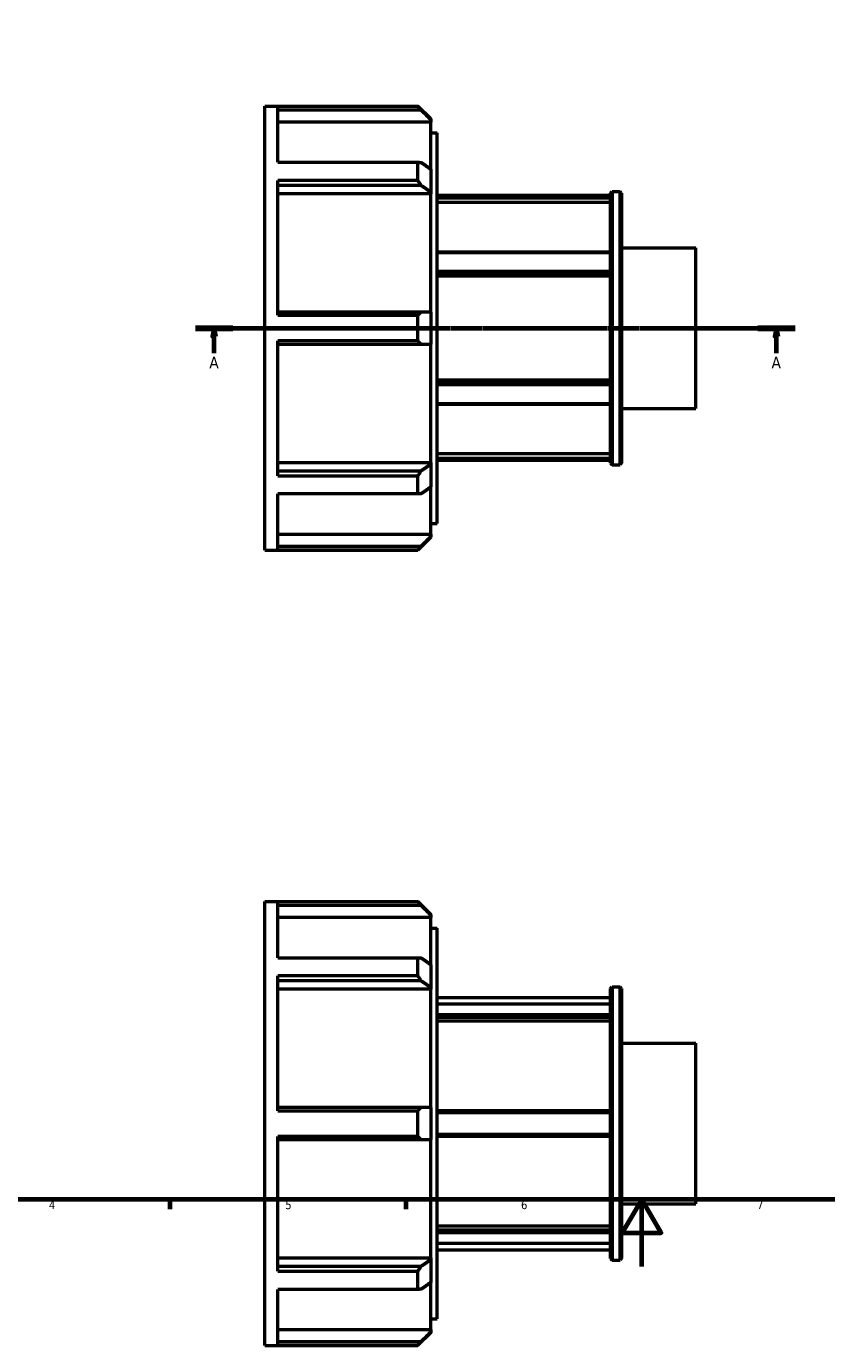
# Model space of a CAD drawing. Header units: millimetres. Extents: x -30 to 904, y -23 to 619.
# Tile 2 of 5: x 238 to 475, y -23 to 369. Entities that reach past the tile are written whole.
import ezdxf

# ---------------------------------------------------------------- set-up
doc = ezdxf.new("R2010")
doc.units = ezdxf.units.MM
doc.linetypes.add('CHAIN', pattern=[0.7087, 0.4724, -0.0591, 0.1181, -0.0591])
for name, color, linetype, lineweight in [('Border (ISO)', 7, 'Continuous', 70), ('Section Line (ISO)', 7, 'CHAIN', 70), ('Visible (ISO)', 7, 'Continuous', 50)]:
    doc.layers.add(name, color=color, linetype=linetype, lineweight=lineweight)
doc.styles.add('Label Text (ISO)', font='tahoma.ttf')
doc.styles.add('Note Text (ISO)', font='tahoma.ttf')

# ---------------------------------------------------------------- blocks, each defined once
blk = doc.blocks.new('Borders Default Border')
at = {"layer": 'Border (ISO)'}
for p, q in [((280.33, 20), (280.33, 17.1)), ((350.42, 20), (350.42, 17.1))]:
    blk.add_line(p, q, dxfattribs=at)
at = {"layer": 'Border (ISO)', "flags": 128}
for points in [[(20, 20), (20, 574), (821, 574), (821, 20), (20, 20)], [(420.5, 0), (420.5, 20), (414.73, 10), (426.27, 10), (420.5, 20)]]:
    blk.add_lwpolyline(points, dxfattribs=at)
at = {"layer": 'Border (ISO)', "color": 232, "true_color": 0xca0064, "char_height": 2.5, "attachment_point": 7, "style": 'Note Text (ISO)'}
for s, insert in [('4', (244.42, 17.1)), ('5', (314.64, 17.05)), ('6', (384.66, 17.05)), ('7', (454.77, 17.1))]:
    blk.add_mtext(s, dxfattribs=dict(at, insert=insert))
blk = doc.blocks.new('2dTransSection0')
at = {"layer": 'Section Line (ISO)', "linetype": 'CHAIN'}
blk.add_line((287.98, 278.93), (466.08, 278.93), dxfattribs=at)
at = {"layer": 'Section Line (ISO)', "linetype": 'Continuous', "lineweight": 140}
for p, q in [((287.98, 278.93), (299.08, 278.93)), ((454.98, 278.93), (466.08, 278.93))]:
    blk.add_line(p, q, dxfattribs=at)
at = {"layer": 'Section Line (ISO)', "linetype": 'Continuous'}
for p, q in [((293.53, 278.93), (293.03, 276.43)), ((293.53, 276.43), (293.53, 278.93)), ((294.03, 276.43), (293.53, 278.93)), ((460.53, 278.93), (460.03, 276.43)), ((460.53, 276.43), (460.53, 278.93)), ((461.03, 276.43), (460.53, 278.93)), ((293.03, 276.43), (294.03, 276.43)), ((293.53, 271.46), (293.53, 276.43)), ((460.03, 276.43), (461.03, 276.43)), ((460.53, 271.46), (460.53, 276.43))]:
    blk.add_line(p, q, dxfattribs=at)
at = {"layer": 'Section Line (ISO)', "linetype": 'Continuous', "flags": 128}
for points in [[(294.03, 276.43), (293.53, 278.93), (293.03, 276.43), (294.03, 276.43)], [(461.03, 276.43), (460.53, 278.93), (460.03, 276.43), (461.03, 276.43)]]:
    blk.add_lwpolyline(points, dxfattribs=at)
at = {"layer": 'Section Line (ISO)'}
for points in [[(294.03, 276.43), (293.53, 278.93), (293.03, 276.43), (294.03, 276.43)], [(461.03, 276.43), (460.53, 278.93), (460.03, 276.43), (461.03, 276.43)]]:
    blk.add_solid(points, dxfattribs=at)
at = {"layer": 'Section Line (ISO)', "char_height": 3.5, "attachment_point": 7, "style": 'Label Text (ISO)'}
for insert in [(292.04, 266.93), (459.04, 266.93)]:
    blk.add_mtext('A', dxfattribs=dict(at, insert=insert))

msp = doc.modelspace()

# ---------------------------------------------------------------- linework, layer by layer
at = {"layer": 'Visible (ISO)'}
for p, q in [((308.5312, 212.9274), (308.5312, 344.9274)), ((308.5312, 344.9274), (353.987, 344.9274)), ((353.987, 344.8164), (312.3712, 344.8164)), ((312.3712, 328.2235), (312.3712, 344.8164)), ((312.3712, 343.798), (354.9405, 343.798)), ((353.987, 344.8164), (353.987, 344.9274)), ((357.8112, 341.1031), (353.987, 344.9274)), ((357.8112, 340.1209), (312.3712, 340.1209)), ((357.8112, 341.1031), (357.8112, 340.9191)), ((357.8112, 340.9191), (357.8112, 340.1209)), ((357.8112, 326.1423), (357.8112, 340.1209)), ((357.8112, 337.0074), (359.7312, 337.0074)), ((359.7312, 220.8474), (359.7312, 337.0074)), ((312.3712, 328.2235), (353.987, 328.2235)), ((353.987, 322.8123), (353.987, 328.2235)), ((357.8112, 326.1423), (357.8112, 319.382)), ((353.987, 322.8123), (312.3712, 322.8123)), ((312.3712, 282.7536), (312.3712, 322.8123)), ((312.3712, 321.4176), (354.9405, 321.4176)), ((357.8112, 318.8176), (312.3712, 318.8176)), ((357.8112, 319.382), (357.8112, 318.8176)), ((357.8112, 283.7077), (357.8112, 318.8176)), ((411.2312, 318.3024), (359.7312, 318.3024)), ((411.2312, 318.166), (359.7312, 318.166)), ((359.7312, 317.6454), (411.2312, 317.6454)), ((411.2312, 319.0819), (411.7092, 319.5599)), ((411.2312, 238.7729), (411.2312, 319.0819)), ((411.7092, 319.5599), (411.7092, 238.2948)), ((411.7092, 319.5599), (414.0532, 319.5599)), ((414.0532, 238.2948), (414.0532, 319.5599)), ((414.5312, 319.0819), (414.0532, 319.5599)), ((414.5312, 319.0819), (414.5312, 238.7729)), ((411.2312, 316.2394), (359.7312, 316.2394)), ((414.5312, 302.8289), (436.5312, 302.8289)), ((436.5312, 255.0259), (436.5312, 302.8289)), ((411.2312, 301.534), (359.7312, 301.534)), ((359.7312, 301.382), (411.2312, 301.382)), ((411.2312, 295.7114), (359.7312, 295.7114)), ((359.7312, 295.0388), (411.2312, 295.0388)), ((411.2312, 294.3358), (359.7312, 294.3358)), ((354.9405, 283.7077), (312.3712, 283.7077)), ((312.3712, 282.7536), (353.987, 282.7536)), ((353.987, 275.1011), (353.987, 282.7536)), ((357.8112, 283.7077), (357.8112, 274.1471)), ((312.3712, 235.0424), (312.3712, 275.1011)), ((353.987, 275.1011), (312.3712, 275.1011)), ((312.3712, 274.1471), (354.9405, 274.1471)), ((357.8112, 239.0372), (357.8112, 274.1471)), ((359.7312, 263.519), (411.2312, 263.519)), ((411.2312, 262.816), (359.7312, 262.816)), ((359.7312, 262.1433), (411.2312, 262.1433)), ((411.2312, 256.4728), (359.7312, 256.4728)), ((359.7312, 256.3208), (411.2312, 256.3208)), ((414.5312, 255.0259), (436.5312, 255.0259)), ((359.7312, 241.6153), (411.2312, 241.6153)), ((411.2312, 240.2094), (359.7312, 240.2094)), ((359.7312, 239.6887), (411.2312, 239.6887)), ((411.2312, 239.5524), (359.7312, 239.5524)), ((312.3712, 239.0372), (357.8112, 239.0372)), ((354.9405, 236.4371), (312.3712, 236.4371)), ((357.8112, 239.0372), (357.8112, 238.4728)), ((357.8112, 238.4728), (357.8112, 231.7124)), ((411.2312, 238.7729), (411.7092, 238.2948)), ((411.7092, 238.2948), (414.0532, 238.2948)), ((414.5312, 238.7729), (414.0532, 238.2948)), ((312.3712, 235.0424), (353.987, 235.0424)), ((353.987, 229.6312), (353.987, 235.0424)), ((357.8112, 217.7338), (357.8112, 231.7124)), ((353.987, 229.6312), (312.3712, 229.6312)), ((312.3712, 213.0384), (312.3712, 229.6312)), ((357.8112, 220.8474), (359.7312, 220.8474)), ((312.3712, 217.7338), (357.8112, 217.7338)), ((357.8112, 216.7516), (353.987, 212.9274)), ((357.8112, 217.7338), (357.8112, 216.9356)), ((357.8112, 216.9356), (357.8112, 216.7516)), ((308.5312, 212.9274), (353.987, 212.9274)), ((354.9405, 214.0568), (312.3712, 214.0568)), ((312.3712, 213.0384), (353.987, 213.0384)), ((353.987, 212.9274), (353.987, 213.0384)), ((308.5312, -23.4712), (308.5312, 108.5288)), ((308.5312, 108.5288), (353.987, 108.5288)), ((353.987, 108.4178), (312.3712, 108.4178)), ((312.3712, 91.8249), (312.3712, 108.4178)), ((312.3712, 107.3994), (354.9405, 107.3994)), ((353.987, 108.4178), (353.987, 108.5288)), ((357.8112, 104.7045), (353.987, 108.5288)), ((357.8112, 103.7224), (312.3712, 103.7224)), ((357.8112, 104.7045), (357.8112, 104.5205)), ((357.8112, 104.5205), (357.8112, 103.7224)), ((357.8112, 89.7437), (357.8112, 103.7224)), ((357.8112, 100.6088), (359.7312, 100.6088)), ((359.7312, -15.5512), (359.7312, 100.6088)), ((312.3712, 91.8249), (353.987, 91.8249)), ((353.987, 86.4138), (353.987, 91.8249)), ((353.987, 86.4138), (312.3712, 86.4138)), ((312.3712, 46.3551), (312.3712, 86.4138)), ((357.8112, 89.7437), (357.8112, 82.9834)), ((312.3712, 85.019), (354.9405, 85.019)), ((357.8112, 82.419), (312.3712, 82.419)), ((357.8112, 82.9834), (357.8112, 82.419)), ((357.8112, 47.3091), (357.8112, 82.419)), ((411.2312, 82.6833), (411.7092, 83.1613)), ((411.2312, 2.3743), (411.2312, 82.6833)), ((411.7092, 83.1613), (411.7092, 1.8962)), ((411.7092, 83.1613), (414.0532, 83.1613)), ((414.0532, 1.8962), (414.0532, 83.1613)), ((414.5312, 82.6833), (414.0532, 83.1613)), ((414.5312, 82.6833), (414.5312, 2.3743)), ((359.7312, 80.0288), (411.2312, 80.0288)), ((359.7312, 78.1474), (411.2312, 78.1474)), ((411.2312, 74.8735), (359.7312, 74.8735)), ((359.7312, 74.1846), (411.2312, 74.1846)), ((411.2312, 72.967), (359.7312, 72.967)), ((414.5312, 66.4303), (436.5312, 66.4303)), ((436.5312, 18.6273), (436.5312, 66.4303)), ((354.9405, 47.3091), (312.3712, 47.3091)), ((357.8112, 47.3091), (357.8112, 37.7485)), ((312.3712, 46.3551), (353.987, 46.3551)), ((353.987, 38.7025), (353.987, 46.3551)), ((411.2312, 46.2788), (359.7312, 46.2788)), ((359.7312, 45.8027), (411.2312, 45.8027)), ((411.2312, 39.2549), (359.7312, 39.2549)), ((353.987, 38.7025), (312.3712, 38.7025)), ((312.3712, -1.3562), (312.3712, 38.7025)), ((312.3712, 37.7485), (354.9405, 37.7485)), ((357.8112, 2.6386), (357.8112, 37.7485)), ((359.7312, 38.7788), (411.2312, 38.7788)), ((414.5312, 18.6273), (436.5312, 18.6273)), ((359.7312, 12.0906), (411.2312, 12.0906)), ((411.2312, 10.873), (359.7312, 10.873)), ((359.7312, 10.184), (411.2312, 10.184)), ((411.2312, 6.9102), (359.7312, 6.9102)), ((359.7312, 5.0288), (411.2312, 5.0288)), ((312.3712, 2.6386), (357.8112, 2.6386)), ((354.9405, 0.0385), (312.3712, 0.0385)), ((357.8112, 2.6386), (357.8112, 2.0742)), ((357.8112, 2.0742), (357.8112, -4.6862)), ((411.2312, 2.3743), (411.7092, 1.8962)), ((411.7092, 1.8962), (414.0532, 1.8962)), ((414.5312, 2.3743), (414.0532, 1.8962)), ((312.3712, -1.3562), (353.987, -1.3562)), ((353.987, -6.7674), (353.987, -1.3562)), ((353.987, -6.7674), (312.3712, -6.7674)), ((312.3712, -23.3602), (312.3712, -6.7674)), ((357.8112, -18.6648), (357.8112, -4.6862)), ((357.8112, -15.5512), (359.7312, -15.5512)), ((312.3712, -18.6648), (357.8112, -18.6648)), ((357.8112, -18.6648), (357.8112, -19.4629)), ((357.8112, -19.4629), (357.8112, -19.647)), ((308.5312, -23.4712), (353.987, -23.4712)), ((354.9405, -22.3418), (312.3712, -22.3418)), ((312.3712, -23.3602), (353.987, -23.3602)), ((357.8112, -19.647), (353.987, -23.4712)), ((353.987, -23.4712), (353.987, -23.3602))]:
    msp.add_line(p, q, dxfattribs=at)
for points, weights in [([(354.9405, 343.798), (354.4712, 344.3035), (353.987, 344.8164)], [1.00036501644, 1.00023920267, 1]), ([(354.9405, 343.798), (356.4084, 342.3261), (357.8112, 340.9191)], [1.00569292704, 1.00309927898, 1]), ([(353.987, 328.2235), (354.4712, 328.2006), (354.9405, 328.178)], [1, 1.00023920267, 1.00036501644]), ([(357.8112, 326.1423), (356.4084, 327.1372), (354.9405, 328.178)], [1, 1.00309927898, 1.00569292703]), ([(354.9405, 321.4176), (354.4712, 322.1099), (353.987, 322.8123)], [1.00036501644, 1.00023920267, 1]), ([(354.9405, 321.4176), (356.4084, 320.3768), (357.8112, 319.382)], [1.00569292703, 1.00309927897, 1]), ([(353.987, 282.7536), (354.4712, 283.2341), (354.9405, 283.7077)], [1, 1.00023920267, 1.00036501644]), ([(357.8112, 283.7077), (356.4084, 283.7077), (354.9405, 283.7077)], [1, 1.00309927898, 1.00569292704]), ([(354.9405, 274.1471), (354.4712, 274.6206), (353.987, 275.1011)], [1.00036501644, 1.00023920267, 1]), ([(354.9405, 274.1471), (356.4084, 274.1471), (357.8112, 274.1471)], [1.00569292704, 1.00309927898, 1]), ([(353.987, 235.0424), (354.4712, 235.7448), (354.9405, 236.4371)], [1, 1.00023920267, 1.00036501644]), ([(357.8112, 238.4728), (356.4084, 237.4779), (354.9405, 236.4371)], [1, 1.00309927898, 1.00569292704]), ([(354.9405, 229.6768), (356.4084, 230.7176), (357.8112, 231.7124)], [1.00569292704, 1.00309927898, 1]), ([(354.9405, 229.6768), (354.4712, 229.6542), (353.987, 229.6312)], [1.00036501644, 1.00023920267, 1]), ([(357.8112, 216.9356), (356.4084, 215.5287), (354.9405, 214.0568)], [1, 1.00309927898, 1.00569292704]), ([(353.987, 213.0384), (354.4712, 213.5513), (354.9405, 214.0568)], [1, 1.00023920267, 1.00036501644]), ([(354.9405, 107.3994), (354.4712, 107.9049), (353.987, 108.4178)], [1.00036501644, 1.00023920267, 1]), ([(354.9405, 107.3994), (356.4084, 105.9275), (357.8112, 104.5205)], [1.00569292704, 1.00309927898, 1]), ([(353.987, 91.8249), (354.4712, 91.802), (354.9405, 91.7794)], [1, 1.00023920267, 1.00036501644]), ([(357.8112, 89.7437), (356.4084, 90.7386), (354.9405, 91.7794)], [1, 1.00309927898, 1.00569292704]), ([(354.9405, 85.019), (354.4712, 85.7113), (353.987, 86.4138)], [1.00036501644, 1.00023920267, 1]), ([(354.9405, 85.019), (356.4084, 83.9782), (357.8112, 82.9834)], [1.00569292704, 1.00309927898, 1]), ([(353.987, 46.3551), (354.4712, 46.8355), (354.9405, 47.3091)], [1, 1.00023920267, 1.00036501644]), ([(357.8112, 47.3091), (356.4084, 47.3091), (354.9405, 47.3091)], [1, 1.00309927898, 1.00569292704]), ([(354.9405, 37.7485), (354.4712, 38.222), (353.987, 38.7025)], [1.00036501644, 1.00023920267, 1]), ([(354.9405, 37.7485), (356.4084, 37.7485), (357.8112, 37.7485)], [1.00569292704, 1.00309927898, 1]), ([(353.987, -1.3562), (354.4712, -0.6538), (354.9405, 0.0385)], [1, 1.00023920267, 1.00036501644]), ([(357.8112, 2.0742), (356.4084, 1.0793), (354.9405, 0.0385)], [1, 1.00309927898, 1.00569292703]), ([(354.9405, -6.7218), (354.4712, -6.7444), (353.987, -6.7674)], [1.00036501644, 1.00023920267, 1]), ([(354.9405, -6.7218), (356.4084, -5.681), (357.8112, -4.6862)], [1.00569292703, 1.00309927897, 1]), ([(357.8112, -19.4629), (356.4084, -20.8699), (354.9405, -22.3418)], [1, 1.00309927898, 1.00569292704]), ([(353.987, -23.3602), (354.4712, -22.8473), (354.9405, -22.3418)], [1, 1.00023920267, 1.00036501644])]:
    msp.add_rational_spline(points, weights, degree=2, dxfattribs=at)

# ---------------------------------------------------------------- block references
msp.add_blockref('Borders Default Border', (0, 0))
at = {"layer": 'Section Line (ISO)'}
msp.add_blockref('2dTransSection0', (0, 0), dxfattribs=at)

doc.saveas('drawing.dxf')
